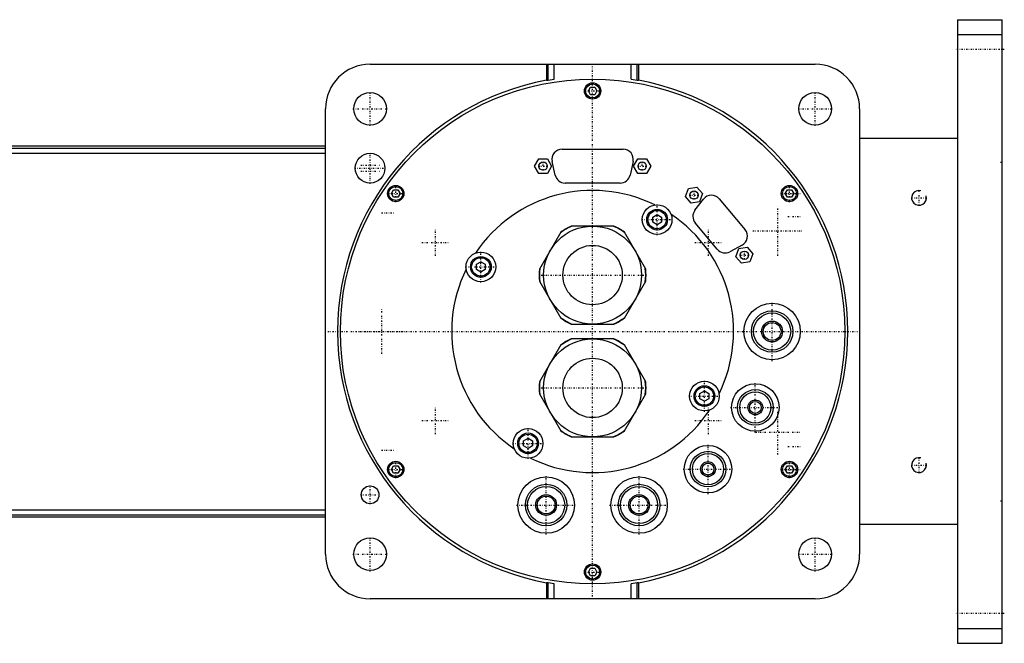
# Model space of a CAD drawing. Extents: x -602 to 139, y -105 to 105.
# Tile 5 of 5: x -193 to 139, y -105 to 105. Entities that reach past the tile are written whole.
import ezdxf

# ---------------------------------------------------------------- set-up
doc = ezdxf.new("R2010")
doc.units = 0
doc.linetypes.add('CENTER', pattern=[1.5, 0.45, -0.5, 0.05, -0.5])
for name, color, linetype in [('AM_0', 7, 'CONTINUOUS'), ('AM_10', 7, 'CONTINUOUS'), ('AM_7', 7, 'CENTER')]:
    doc.layers.add(name, color=color, linetype=linetype)

msp = doc.modelspace()

# ---------------------------------------------------------------- linework, layer by layer
at = {"layer": 'AM_0', "color": 7, "linetype": 'CONTINUOUS'}
for p, q in [((123, 105), (138, 105)), ((123, 105), (123, -105)), ((138, -105), (138, 105)), ((123, 100), (138, 100)), ((-75, 90), (75, 90)), ((-15.5, 90), (-15.5, 84.59)), ((-15, 84.68), (-15, 90)), ((-13, 85.01), (-13, 90)), ((13, 85.01), (13, 90)), ((15, 84.68), (15, 90)), ((15.5, 90), (15.5, 84.59)), ((-15.5, 84.59), (-15, 84.68)), ((-15, 84.68), (-13, 85.01)), ((13, 85.01), (15, 84.68)), ((15, 84.68), (15.5, 84.59)), ((-1.44, 81), (-0.72, 82.25)), ((-0.72, 79.75), (-1.44, 81)), ((-0.72, 82.25), (0.72, 82.25)), ((0.72, 79.75), (-0.72, 79.75)), ((0.72, 82.25), (1.44, 81)), ((1.44, 81), (0.72, 79.75)), ((-90, -75), (-90, 75)), ((90, 75), (90, -75)), ((123, 65), (90, 65)), ((-90, 62.39), (-340, 62.39)), ((-334.3, 61.72), (-90, 61.72)), ((-272.31, 60.02), (-90, 60.02)), ((-10.3, 61.4), (10.3, 61.4)), ((-19.59, 55.7), (-18.14, 58.2)), ((-18.14, 58.2), (-15.26, 58.2)), ((-15.26, 58.2), (-13.81, 55.7)), ((-12.62, 52.68), (-13.62, 57.28)), ((13.62, 57.28), (12.62, 52.68)), ((13.81, 55.7), (15.26, 58.2)), ((15.26, 58.2), (18.14, 58.2)), ((18.14, 58.2), (19.59, 55.7)), ((-18.14, 53.2), (-19.59, 55.7)), ((-15.26, 53.2), (-18.14, 53.2)), ((-13.81, 55.7), (-15.26, 53.2)), ((15.26, 53.2), (13.81, 55.7)), ((18.14, 53.2), (15.26, 53.2)), ((19.59, 55.7), (18.14, 53.2)), ((9.3, 50), (-9.3, 50)), ((-67.79, 46.46), (-67.07, 47.71)), ((-67.07, 45.21), (-67.79, 46.46)), ((-67.07, 47.71), (-65.63, 47.71)), ((-65.63, 47.71), (-64.91, 46.46)), ((-64.91, 46.46), (-65.63, 45.21)), ((31.34, 45.41), (32.33, 48.13)), ((32.33, 48.13), (35.17, 48.63)), ((35.17, 48.63), (37.03, 46.42)), ((64.91, 46.46), (65.63, 47.71)), ((65.63, 45.21), (64.91, 46.46)), ((65.63, 47.71), (67.07, 47.71)), ((67.07, 47.71), (67.79, 46.46)), ((67.79, 46.46), (67.07, 45.21)), ((-65.63, 45.21), (-67.07, 45.21)), ((33.2, 43.2), (31.34, 45.41)), ((36.04, 43.7), (33.2, 43.2)), ((34.49, 40.85), (37.37, 44.57)), ((37.03, 46.42), (36.04, 43.7)), ((42.66, 44.68), (51.41, 34.26)), ((67.07, 45.21), (65.63, 45.21)), ((20.25, 38.54), (21.75, 39.4)), ((20.25, 36.81), (20.25, 38.54)), ((21.75, 35.94), (20.25, 36.81)), ((21.75, 39.4), (23.25, 38.54)), ((23.25, 36.81), (21.75, 35.94)), ((23.25, 38.54), (23.25, 36.81)), ((42.03, 27.7), (34.57, 36.58)), ((-10.69, 33.48), (-17.89, 21.02)), ((7.19, 35.5), (-7.19, 35.5)), ((17.89, 21.02), (10.69, 33.48)), ((50.38, 29.06), (46.22, 26.87)), ((48.31, 25.19), (49.3, 27.9)), ((49.3, 27.9), (52.14, 28.4)), ((52.14, 28.4), (54, 26.19)), ((-39.17, 22.62), (-37.67, 23.48)), ((-37.67, 23.48), (-36.17, 22.62)), ((50.17, 22.98), (48.31, 25.19)), ((53.01, 23.48), (50.17, 22.98)), ((54, 26.19), (53.01, 23.48)), ((-39.17, 20.88), (-39.17, 22.62)), ((-37.67, 20.02), (-39.17, 20.88)), ((-36.17, 20.88), (-37.67, 20.02)), ((-36.17, 22.62), (-36.17, 20.88)), ((-17.89, 16.98), (-10.69, 4.52)), ((10.69, 4.52), (17.89, 16.98)), ((-7.19, 2.5), (7.19, 2.5)), ((7.19, -2.5), (-7.19, -2.5)), ((-10.69, -4.52), (-17.89, -16.98)), ((17.89, -16.98), (10.69, -4.52)), ((-17.89, -21.02), (-10.69, -33.48)), ((10.69, -33.48), (17.89, -21.02)), ((36.17, -20.88), (37.67, -20.02)), ((36.17, -22.62), (36.17, -20.88)), ((37.67, -23.48), (36.17, -22.62)), ((37.67, -20.02), (39.17, -20.88)), ((39.17, -22.62), (37.67, -23.48)), ((39.17, -20.88), (39.17, -22.62)), ((-23.25, -36.81), (-21.75, -35.94)), ((-21.75, -35.94), (-20.25, -36.81)), ((-7.19, -35.5), (7.19, -35.5)), ((-23.25, -38.54), (-23.25, -36.81)), ((-21.75, -39.4), (-23.25, -38.54)), ((-20.25, -38.54), (-21.75, -39.4)), ((-20.25, -36.81), (-20.25, -38.54)), ((-67.79, -46.46), (-67.07, -45.21)), ((-67.07, -45.21), (-65.63, -45.21)), ((-65.63, -45.21), (-64.91, -46.46)), ((64.91, -46.46), (65.63, -45.21)), ((65.63, -45.21), (67.07, -45.21)), ((67.07, -45.21), (67.79, -46.46)), ((-67.07, -47.71), (-67.79, -46.46)), ((-65.63, -47.71), (-67.07, -47.71)), ((-64.91, -46.46), (-65.63, -47.71)), ((65.63, -47.71), (64.91, -46.46)), ((67.07, -47.71), (65.63, -47.71)), ((67.79, -46.46), (67.07, -47.71)), ((-340, -62.39), (-90, -62.39)), ((-334.3, -61.72), (-90, -61.72)), ((-272.31, -60.02), (-90, -60.02)), ((123, -65), (90, -65)), ((-1.44, -81), (-0.72, -79.75)), ((-0.72, -82.25), (-1.44, -81)), ((-0.72, -79.75), (0.72, -79.75)), ((0.72, -82.25), (-0.72, -82.25)), ((0.72, -79.75), (1.44, -81)), ((1.44, -81), (0.72, -82.25)), ((-15.5, -84.59), (-15.5, -90)), ((-15, -84.68), (-15.5, -84.59)), ((-15, -90), (-15, -84.68)), ((-13, -85.01), (-15, -84.68)), ((-13, -90), (-13, -85.01)), ((15, -84.68), (13, -85.01)), ((13, -90), (13, -85.01)), ((15.5, -84.59), (15, -84.68)), ((15, -90), (15, -84.68)), ((15.5, -84.59), (15.5, -90)), ((75, -90), (-75, -90)), ((123, -100), (138, -100)), ((123, -105), (138, -105))]:
    msp.add_line(p, q, dxfattribs=at)
for centre, radius in [((0, 0), 85), ((0, 81), 2.75), ((0, 81), 2.35), ((-75, 75), 5.5), ((75, 75), 5.5), ((-75, 55), 5), ((-16.7, 55.7), 1.4), ((16.7, 55.7), 1.4), ((-66.35, 46.46), 2.75), ((-66.35, 46.46), 2.35), ((34.18, 45.92), 1.4), ((66.35, 46.46), 2.75), ((66.35, 46.46), 2.35), ((21.75, 37.67), 5), ((21.75, 37.67), 3.5), ((21.75, 37.67), 3.1), ((0, 19), 16.5), ((-37.67, 21.75), 5), ((0, 19), 10.01), ((51.15, 25.69), 1.4), ((-37.67, 21.75), 3.5), ((-37.67, 21.75), 3.1), ((60.5, 0), 9.5), ((60.5, 0), 7), ((60.5, 0), 6.25), ((60.5, 0), 3.5), ((60.5, 0), 3), ((0, -19), 16.5), ((0, -19), 10.01), ((37.67, -21.75), 5), ((37.67, -21.75), 3.5), ((37.67, -21.75), 3.1), ((54.83, -25.57), 8), ((54.83, -25.57), 6), ((54.83, -25.57), 5.25), ((54.83, -25.57), 2.5), ((54.83, -25.57), 2), ((-21.75, -37.67), 5), ((-21.75, -37.67), 3.5), ((-21.75, -37.67), 3.1), ((38.89, -46.35), 8), ((38.89, -46.35), 6), ((38.89, -46.35), 5.25), ((-66.35, -46.46), 2.75), ((-66.35, -46.46), 2.35), ((38.89, -46.35), 2.5), ((38.89, -46.35), 2), ((66.35, -46.46), 2.75), ((66.35, -46.46), 2.35), ((-15.66, -58.44), 9.5), ((15.66, -58.44), 9.5), ((-75, -55), 3), ((-15.66, -58.44), 7), ((-15.66, -58.44), 6.25), ((15.66, -58.44), 7), ((15.66, -58.44), 6.25), ((-15.66, -58.44), 3.5), ((-15.66, -58.44), 3), ((15.66, -58.44), 3.5), ((15.66, -58.44), 3), ((-75, -75), 5.5), ((75, -75), 5.5), ((0, -81), 2.75), ((0, -81), 2.35)]:
    msp.add_circle(centre, radius, dxfattribs=at)
for centre, radius, start, end in [((-75, 75), 15, 90, 180), ((75, 75), 15, 0, 90), ((0, 0), 86, 100.3833, 259.6167), ((0, 0), 86, 280.3833, 79.6167), ((-10.3, 58), 3.4, 90, 192.2648), ((10.3, 58), 3.4, 347.7352, 90), ((-9.3, 53.4), 3.4, 192.2648, 270), ((9.3, 53.4), 3.4, 270, 347.7352), ((0, 0), 47.5, 63.7821, 146.2179), ((40.06, 42.49), 3.4, 40, 142.2648), ((37.18, 38.77), 3.4, 142.2648, 220), ((0, 0), 47.5, 333.7821, 56.2179), ((0, 19), 17.89, 112.7065, 127.2935), ((0, 19), 18, 113.5565, 126.4435), ((0, 19), 17.89, 52.7065, 67.2935), ((0, 19), 18, 53.5565, 66.4435), ((48.8, 32.07), 3.4, 297.7352, 40), ((44.63, 29.88), 3.4, 220, 297.7352), ((0, 0), 47.5, 153.7821, 236.2179), ((0, 19), 18, 173.5565, 186.4435), ((0, 19), 17.89, 172.7065, 187.2935), ((0, 19), 17.89, 352.7065, 7.2935), ((0, 19), 18, 353.5565, 6.4435), ((0, 19), 17.89, 232.7065, 247.2935), ((0, 19), 18, 233.5565, 246.4435), ((0, 19), 17.89, 292.7065, 307.2935), ((0, 19), 18, 293.5565, 306.4435), ((0, -19), 17.89, 112.7065, 127.2935), ((0, -19), 18, 113.5565, 126.4435), ((0, -19), 17.89, 52.7065, 67.2935), ((0, -19), 18, 53.5565, 66.4435), ((0, -19), 18, 173.5565, 186.4435), ((0, -19), 17.89, 172.7065, 187.2935), ((0, -19), 17.89, 352.7065, 7.2935), ((0, -19), 18, 353.5565, 6.4435), ((0, 0), 47.5, 243.7821, 326.2179), ((0, -19), 17.89, 232.7065, 247.2935), ((0, -19), 18, 233.5565, 246.4435), ((0, -19), 17.89, 292.7065, 307.2935), ((0, -19), 18, 293.5565, 306.4435), ((-75, -75), 15, 180, 270), ((75, -75), 15, 270, 0)]:
    msp.add_arc(centre, radius, start, end, dxfattribs=at)
at = {"layer": 'AM_10', "color": 7, "linetype": 'CONTINUOUS'}
for centre in [(110, 45), (110, -45)]:
    msp.add_arc(centre, 2.5, 75, 15, dxfattribs=at)
at = {"layer": 'AM_7', "color": 4, "linetype": 'CENTER'}
for p, q in [((138.75, 95), (122.25, 95)), ((0, -89.25), (0, 89.25)), ((-75, 69.22), (-75, 80.78)), ((-2.89, 81), (2.89, 81)), ((75, 69.22), (75, 80.78)), ((-80.78, 75), (-69.22, 75)), ((69.22, 75), (80.78, 75)), ((-75, 49.75), (-75, 60.25)), ((-16.7, 54.23), (-16.7, 57.17)), ((16.7, 54.23), (16.7, 57.17)), ((137.47, 57), (138.03, 57)), ((-80.25, 55), (-69.75, 55)), ((-78.15, 56), (-71.85, 56)), ((-78.15, 54), (-71.85, 54)), ((-18.17, 55.7), (-15.23, 55.7)), ((15.23, 55.7), (18.17, 55.7)), ((-69.24, 46.46), (-63.46, 46.46)), ((-66.35, 43.57), (-66.35, 49.35)), ((34.18, 44.45), (34.18, 47.39)), ((63.46, 46.46), (69.24, 46.46)), ((65.8, 46.5), (70.2, 46.5)), ((66.35, 43.57), (66.35, 49.35)), ((110, 42.37), (110, 47.63)), ((32.71, 45.92), (35.65, 45.92)), ((107.38, 45), (112.62, 45)), ((-71.2, 40), (-66.8, 40)), ((21.75, 32.42), (21.75, 42.92)), ((62.4, 25.48), (62.4, 42.28)), ((16.5, 37.67), (27, 37.67)), ((65.8, 38.75), (70.2, 38.75)), ((-53, 25.48), (-53, 34.52)), ((39, 25.48), (39, 34.52)), ((54, 33.88), (70.8, 33.88)), ((-57.52, 30), (-48.48, 30)), ((34.48, 30), (43.52, 30)), ((-37.67, 16.5), (-37.67, 27)), ((51.15, 24.22), (51.15, 27.16)), ((49.68, 25.69), (52.62, 25.69)), ((-42.92, 21.75), (-32.42, 21.75)), ((-17.32, 19), (17.32, 19)), ((60.5, -9.97), (60.5, 9.97)), ((-71, -7.56), (-71, 7.56)), ((-89.25, 0), (89.25, 0)), ((-78.56, 0), (-63.44, 0)), ((37.67, -27), (37.67, -16.5)), ((-17.32, -19), (17.32, -19)), ((54.83, -33.97), (54.83, -17.17)), ((32.42, -21.75), (42.92, -21.75)), ((-53, -34.52), (-53, -25.48)), ((39, -34.52), (39, -25.48)), ((46.43, -25.57), (63.23, -25.57)), ((62.4, -41.44), (62.4, -26.32)), ((-57.52, -30), (-48.48, -30)), ((-21.75, -42.92), (-21.75, -32.42)), ((34.48, -30), (43.52, -30)), ((54.84, -33.88), (69.96, -33.88)), ((-27, -37.67), (-16.5, -37.67)), ((38.89, -54.75), (38.89, -37.95)), ((65.8, -38.75), (70.2, -38.75)), ((-71.2, -40), (-66.8, -40)), ((110, -47.63), (110, -42.37)), ((-66.35, -49.35), (-66.35, -43.57)), ((30.49, -46.35), (47.29, -46.35)), ((66.35, -49.35), (66.35, -43.57)), ((107.38, -45), (112.62, -45)), ((-69.24, -46.46), (-63.46, -46.46)), ((-15.66, -68.41), (-15.66, -48.46)), ((15.66, -68.41), (15.66, -48.46)), ((63.46, -46.46), (69.24, -46.46)), ((65.8, -46.5), (70.2, -46.5)), ((-75, -58.15), (-75, -51.85)), ((-78.15, -55), (-71.85, -55)), ((-25.63, -58.44), (-5.68, -58.44)), ((5.68, -58.44), (25.63, -58.44)), ((137.47, -57), (138.03, -57)), ((-75, -80.78), (-75, -69.22)), ((75, -80.78), (75, -69.22)), ((-80.78, -75), (-69.22, -75)), ((69.22, -75), (80.78, -75)), ((-2.89, -81), (2.89, -81)), ((138.75, -95), (122.25, -95))]:
    msp.add_line(p, q, dxfattribs=at)

doc.saveas('drawing.dxf')
